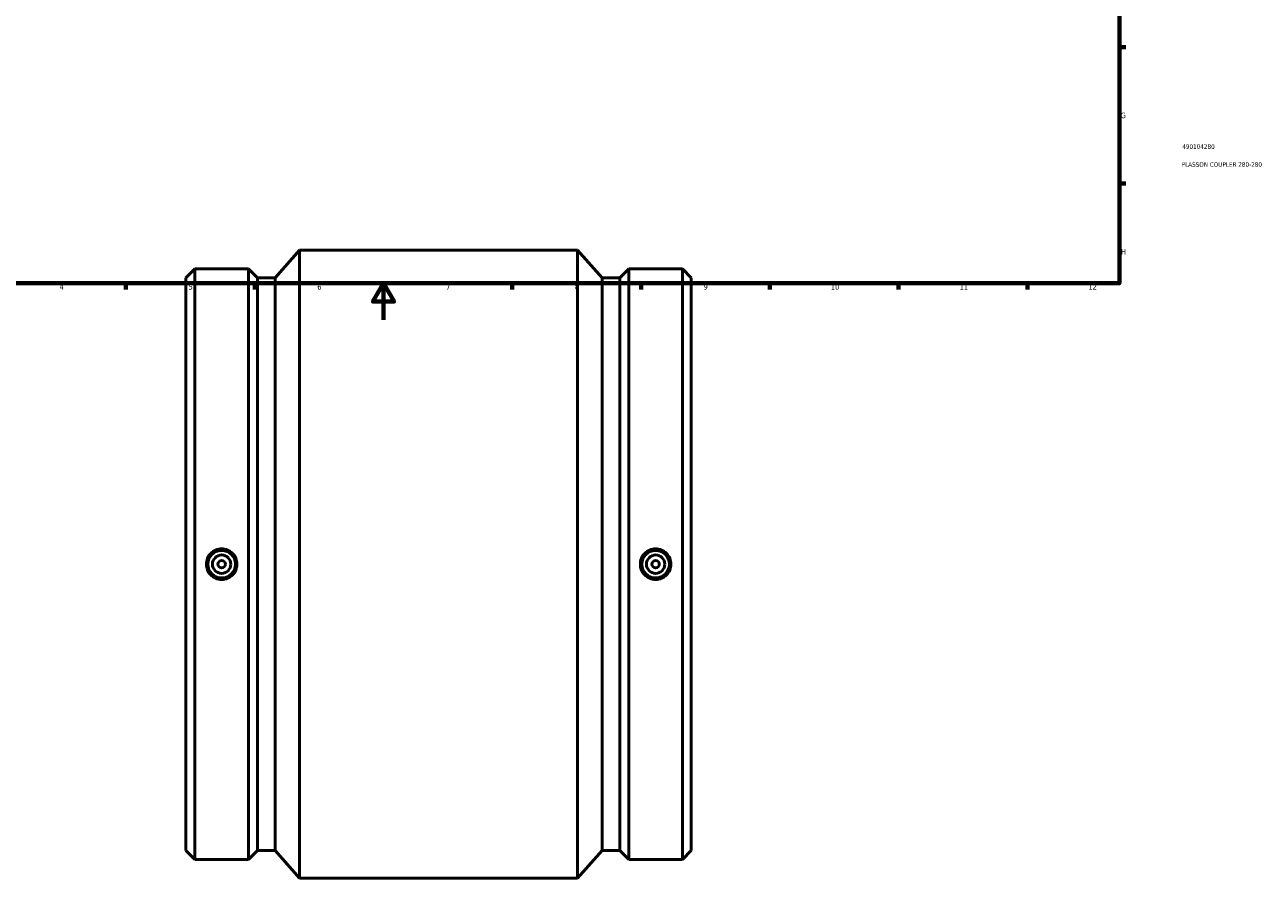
# Model space of a CAD drawing. Header units: millimetres. Extents: x -252 to 1139, y -304 to 1225.
# Tile 2 of 4: x 225 to 899, y -304 to 161. Entities that reach past the tile are written whole.
import ezdxf

# ---------------------------------------------------------------- set-up
doc = ezdxf.new("R2010")
doc.units = ezdxf.units.MM
for name, color, linetype, lineweight in [('Border (ANSI)', 7, 'Continuous', 70), ('Title (ISO)', 7, 'Continuous', 50), ('Visible (ANSI)', 7, 'Continuous', 50)]:
    doc.layers.add(name, color=color, linetype=linetype, lineweight=lineweight)
doc.styles.add('Note Text (ANSI)', font='tahoma.ttf')
doc.styles.add('Note Text (ISO)', font='tahoma.ttf')

# ---------------------------------------------------------------- blocks, each defined once
blk = doc.blocks.new('Borders Default Border')
at = {"layer": 'Border (ANSI)'}
for p, q in [((70.08, 574), (70.08, 577.45)), ((140.17, 574), (140.17, 577.45)), ((210.25, 574), (210.25, 577.45)), ((280.33, 574), (280.33, 577.45)), ((350.42, 574), (350.42, 577.45)), ((490.58, 574), (490.58, 577.45)), ((560.67, 574), (560.67, 577.45)), ((630.75, 574), (630.75, 577.45)), ((700.83, 574), (700.83, 577.45)), ((770.92, 574), (770.92, 577.45)), ((20, 519.75), (16.55, 519.75)), ((821, 519.75), (824.45, 519.75)), ((20, 445.5), (16.55, 445.5)), ((821, 445.5), (824.45, 445.5)), ((20, 371.25), (16.55, 371.25)), ((821, 371.25), (824.45, 371.25)), ((20, 222.75), (16.55, 222.75)), ((821, 222.75), (824.45, 222.75)), ((20, 148.5), (16.55, 148.5)), ((821, 148.5), (824.45, 148.5)), ((20, 74.25), (16.55, 74.25)), ((821, 74.25), (824.45, 74.25)), ((70.08, 20), (70.08, 16.55)), ((140.17, 20), (140.17, 16.55)), ((210.25, 20), (210.25, 16.55)), ((280.33, 20), (280.33, 16.55)), ((350.42, 20), (350.42, 16.55)), ((490.58, 20), (490.58, 16.55)), ((560.67, 20), (560.67, 16.55)), ((630.75, 20), (630.75, 16.55)), ((700.83, 20), (700.83, 16.55)), ((770.92, 20), (770.92, 16.55))]:
    blk.add_line(p, q, dxfattribs=at)
at = {"layer": 'Border (ANSI)', "flags": 128}
for points in [[(420.5, 594), (420.5, 574), (414.73, 584), (426.27, 584), (420.5, 574)], [(20, 20), (20, 574), (821, 574), (821, 20), (20, 20)], [(0, 297), (20, 297), (10, 302.77), (10, 291.23), (20, 297)], [(841, 297), (821, 297), (831, 302.77), (831, 291.23), (821, 297)], [(420.5, 0), (420.5, 20), (414.73, 10), (426.27, 10), (420.5, 20)]]:
    blk.add_lwpolyline(points, dxfattribs=at)
at = {"layer": 'Border (ANSI)', "color": 230, "true_color": 0xff0080, "attachment_point": 7, "style": 'Note Text (ANSI)'}
for s, insert, char_height in [('1', (34.35, 574.4), 3.05), ('2', (104.2, 574.4), 3.05), ('3', (174.26, 574.34), 3.05), ('4', (244.23, 574.4), 3.05), ('5', (314.48, 574.34), 3.05), ('6', (384.49, 574.34), 3.05), ('7', (454.6, 574.4), 3.05), ('8', (524.63, 574.33), 3.05), ('9', (594.7, 574.34), 3.05), ('10', (663.96, 574.34), 3.048), ('11', (734.04, 574.4), 3.048), ('12', (804.13, 574.4), 3.048), ('A', (16.78, 555.35), 3.05), ('A', (821.63, 555.35), 3.05), ('B', (17.15, 481.1), 3.05), ('B', (821.99, 481.1), 3.05), ('C', (16.95, 406.8), 3.05), ('C', (821.8, 406.8), 3.05), ('D', (16.96, 332.6), 3.05), ('D', (821.81, 332.6), 3.05), ('E', (17.21, 258.35), 3.05), ('E', (822.05, 258.35), 3.05), ('F', (17.29, 184.1), 3.05), ('F', (822.14, 184.1), 3.05), ('G', (16.81, 109.79), 3.05), ('G', (821.66, 109.79), 3.05), ('H', (16.97, 35.6), 3.05), ('H', (821.81, 35.6), 3.05), ('1', (34.35, 16.55), 3.05), ('2', (104.2, 16.55), 3.05), ('3', (174.26, 16.49), 3.05), ('4', (244.23, 16.55), 3.05), ('5', (314.48, 16.49), 3.05), ('6', (384.49, 16.49), 3.05), ('7', (454.6, 16.55), 3.05), ('8', (524.63, 16.48), 3.05), ('9', (594.7, 16.49), 3.05), ('10', (663.96, 16.49), 3.048), ('11', (734.04, 16.55), 3.048), ('12', (804.13, 16.55), 3.048)]:
    blk.add_mtext(s, dxfattribs=dict(at, insert=insert, char_height=char_height))
blk = doc.blocks.new('Title Blocks ISO')
at = {"layer": 'Title (ISO)', "color": 232, "true_color": 0xca0064, "style": 'Note Text (ISO)'}
for tag, p in [('PART_NUMBER_001', (34.16, 73.13)), ('DESCRIPTION_001', (33.84, 63.39))]:
    blk.add_attdef(tag, p, '', height=2.5, dxfattribs=at)

msp = doc.modelspace()

# ---------------------------------------------------------------- linework, layer by layer
at = {"layer": 'Visible (ANSI)'}
for p, q in [((361.606, 22.947), (374.906, 38.029)), ((374.906, -303.971), (374.906, 38.029)), ((374.906, 38.029), (526.156, 38.029)), ((526.156, -303.971), (526.156, 38.029)), ((539.456, 22.947), (526.156, 38.029)), ((313.031, 22.947), (317.853, 27.769)), ((317.853, -293.711), (317.853, 27.769)), ((317.853, 27.769), (347.069, 27.769)), ((347.069, -293.711), (347.069, 27.769)), ((351.891, 22.947), (347.069, 27.769)), ((549.171, 22.947), (553.993, 27.769)), ((553.993, -293.711), (553.993, 27.769)), ((553.993, 27.769), (583.209, 27.769)), ((583.209, -293.711), (583.209, 27.769)), ((588.031, 22.947), (583.209, 27.769)), ((313.031, -288.889), (313.031, 22.947)), ((351.891, -288.889), (351.891, 22.947)), ((351.891, 22.947), (361.606, 22.947)), ((361.606, -288.889), (361.606, 22.947)), ((539.456, -288.889), (539.456, 22.947)), ((539.456, 22.947), (549.171, 22.947)), ((549.171, -288.889), (549.171, 22.947)), ((588.031, -288.889), (588.031, 22.947)), ((313.031, -288.889), (317.853, -293.711)), ((351.891, -288.889), (347.069, -293.711)), ((351.891, -288.889), (361.606, -288.889)), ((361.606, -288.889), (374.906, -303.971)), ((539.456, -288.889), (526.156, -303.971)), ((539.456, -288.889), (549.171, -288.889)), ((549.171, -288.889), (553.993, -293.711)), ((588.031, -288.889), (583.209, -293.711)), ((317.853, -293.711), (347.069, -293.711)), ((553.993, -293.711), (583.209, -293.711)), ((374.906, -303.971), (526.156, -303.971))]:
    msp.add_line(p, q, dxfattribs=at)
for centre, radius in [((332.461, -132.971), 7.5), ((332.461, -132.971), 5), ((568.601, -132.971), 7.5), ((568.601, -132.971), 5), ((332.461, -132.971), 2), ((568.601, -132.971), 2)]:
    msp.add_circle(centre, radius, dxfattribs=at)
for points in [[(332.461, -124.642), (333.506, -124.642), (334.621, -124.852), (336.67, -125.704), (337.604, -126.346), (339.078, -127.825), (339.717, -128.762), (340.563, -130.812), (340.771, -131.927), (340.771, -134.016), (340.563, -135.13), (339.717, -137.181), (339.078, -138.117), (337.604, -139.597), (336.67, -140.239), (334.621, -141.091), (333.506, -141.3), (331.416, -141.3), (330.302, -141.091), (328.253, -140.239), (327.318, -139.597), (325.844, -138.117), (325.206, -137.181), (324.359, -135.13), (324.151, -134.016), (324.151, -131.927), (324.359, -130.812), (325.206, -128.762), (325.844, -127.825), (327.318, -126.346), (328.253, -125.704), (330.302, -124.852), (331.416, -124.642), (332.461, -124.642)], [(568.601, -141.3), (567.556, -141.3), (566.442, -141.091), (564.393, -140.239), (563.458, -139.597), (561.984, -138.117), (561.346, -137.181), (560.499, -135.13), (560.291, -134.016), (560.291, -131.927), (560.499, -130.812), (561.346, -128.762), (561.984, -127.825), (563.458, -126.346), (564.393, -125.704), (566.442, -124.852), (567.556, -124.642), (569.646, -124.642), (570.761, -124.852), (572.81, -125.704), (573.744, -126.346), (575.218, -127.825), (575.857, -128.762), (576.703, -130.812), (576.911, -131.927), (576.911, -134.016), (576.703, -135.13), (575.857, -137.181), (575.218, -138.117), (573.744, -139.597), (572.81, -140.239), (570.761, -141.091), (569.646, -141.3), (568.601, -141.3)]]:
    msp.add_open_spline(points, degree=3, knots=[0, 0, 0, 0, 0.3135295, 0.3135295, 0.6270591, 0.6270591, 0.9404261, 0.9404261, 1.2537931, 1.2537931, 1.5671601, 1.5671601, 1.8805271, 1.8805271, 2.1940566, 2.1940566, 2.5075861, 2.5075861, 2.8211157, 2.8211157, 3.1346452, 3.1346452, 3.4480122, 3.4480122, 3.7613792, 3.7613792, 4.0747462, 4.0747462, 4.3881132, 4.3881132, 4.7016428, 4.7016428, 5.0151723, 5.0151723, 5.0151723, 5.0151723], dxfattribs=at)

# ---------------------------------------------------------------- block references
msp.add_blockref('Borders Default Border', (0, 0))
msp.add_blockref('Title Blocks ISO', (821, 20)).add_auto_attribs({'PART_NUMBER_001': '490104280', 'DESCRIPTION_001': 'PLASSON COUPLER 280-280'})

doc.saveas('drawing.dxf')
